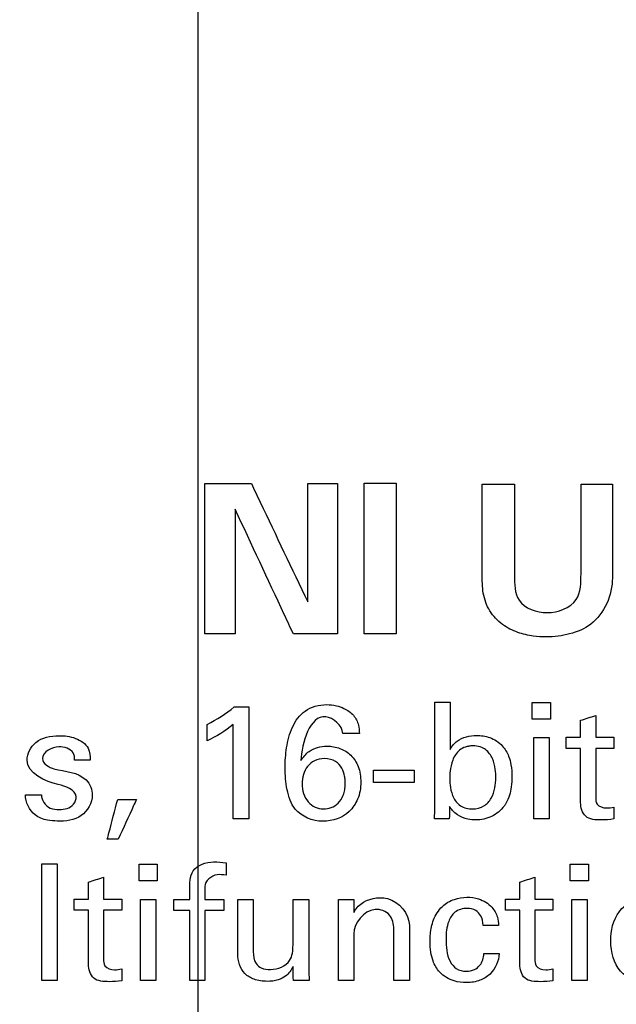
# Model space of a CAD drawing. Header units: inches. Extents: x 0 to 34, y 0 to 22.
# Tile 90 of 119: x 18.404 to 18.763, y 18.056 to 18.648. Entities that reach past the tile are written whole.
import ezdxf

# ---------------------------------------------------------------- set-up
doc = ezdxf.new("R2010")
doc.units = ezdxf.units.IN
doc.header["$LTSCALE"] = 1.87
doc.header["$MEASUREMENT"] = 0
doc.layers.get('0').update_dxf_attribs({"linetype": 'CONTINUOUS'})
doc.layers.add('DATUMCURVES', color=7, linetype='CONTINUOUS')
doc.layers.add('DIMENSIONS', color=7, linetype='CONTINUOUS')
doc.styles.get("Standard").update_dxf_attribs({"font": 'txt', "width": 0.8})
doc.dimstyles.new('DIMSTYLE_1', dxfattribs={"dimtxt": 0.125, "dimasz": 0.18, "dimexe": 0.18, "dimexo": 0.0625, "dimgap": 0.09, "dimtad": 0, "dimtih": 1, "dimtoh": 1, "dimdec": 3, "dimzin": 4, "dimdsep": 46, "dimtxsty": 'STANDARD', "dimblk": '_FILLED', "dimblk1": '_FILLED', "dimblk2": '_FILLED', "dimcen": 0.09, "dimadec": 0, "dimazin": 0, "dimtp": 0.001, "dimtm": 0.001, "dimtfac": 1, "dimtdec": 3, "dimtofl": 0, "dimtmove": 0, "dimatfit": 3, "dimldrblk": '_FILLED', "dimfxl": 1, "dimtolj": 1, "dimtzin": 4, "dimarcsym": 0})

# ---------------------------------------------------------------- blocks, each defined once
blk = doc.blocks.new('_FILLED')
at = {"color": 0, "linetype": 'BYBLOCK'}
blk.add_solid([(0, 0), (-1, 0.1736), (-1, -0.1736)], dxfattribs=at)
blk = doc.blocks.new('*D6')
at = {"layer": 'DIMENSIONS', "color": 2, "linetype": 'CONTINUOUS'}
for p, q in [((17.6245, 17.36086), (17.6245, 20.09353)), ((18.51119, 17.36086), (18.51119, 20.09353)), ((17.6245, 19.96853), (17.2645, 19.96853)), ((18.51119, 19.96853), (18.84558, 19.96853))]:
    blk.add_line(p, q, dxfattribs=at)
at = {"layer": 'DIMENSIONS', "color": 2, "linetype": 'CONTINUOUS', "xscale": 0.18, "yscale": 0.18, "zscale": 0.18}
blk.add_blockref('_FILLED', (17.6245, 19.96853), dxfattribs=at)
at = {"layer": 'DIMENSIONS', "color": 2, "linetype": 'CONTINUOUS', "xscale": 0.18, "yscale": 0.18, "zscale": 0.18, "rotation": 180}
blk.add_blockref('_FILLED', (18.51119, 19.96853), dxfattribs=at)
at = {"layer": 'DIMENSIONS', "color": 2, "linetype": 'CONTINUOUS', "width": 0.8}
for s, p in [('[', (19.43308, 19.90603)), (']', (20.03308, 19.90603)), ('.887', (18.90808, 19.90603)), ('22.52', (19.53308, 19.90603))]:
    blk.add_text(s, height=0.125, dxfattribs=at).set_placement(p)
blk = doc.blocks.new('*D15')
at = {"layer": 'DIMENSIONS', "color": 2, "linetype": 'CONTINUOUS'}
for p, q in [((18.51119, 17.36086), (18.51119, 19.78732)), ((19.57526, 19.11738), (19.57526, 19.78732)), ((18.51119, 19.66232), (18.15119, 19.66232)), ((19.57526, 19.66232), (20.02911, 19.66232))]:
    blk.add_line(p, q, dxfattribs=at)
at = {"layer": 'DIMENSIONS', "color": 2, "linetype": 'CONTINUOUS', "xscale": 0.18, "yscale": 0.18, "zscale": 0.18}
blk.add_blockref('_FILLED', (18.51119, 19.66232), dxfattribs=at)
at = {"layer": 'DIMENSIONS', "color": 2, "linetype": 'CONTINUOUS', "xscale": 0.18, "yscale": 0.18, "zscale": 0.18, "rotation": 180}
blk.add_blockref('_FILLED', (19.57526, 19.66232), dxfattribs=at)
at = {"layer": 'DIMENSIONS', "color": 2, "linetype": 'CONTINUOUS', "width": 0.8}
for s, p in [('[', (20.71661, 19.59982)), (']', (21.31661, 19.59982)), ('1.064', (20.09161, 19.59982)), ('27.03', (20.81661, 19.59982))]:
    blk.add_text(s, height=0.125, dxfattribs=at).set_placement(p)

msp = doc.modelspace()

# ---------------------------------------------------------------- linework, layer by layer
at = {"color": 7, "linetype": 'CONTINUOUS'}
msp.add_arc((16.08619, -7.91965), 26.75, 82.800267, 97.199733, dxfattribs=at)
at = {"layer": 'DATUMCURVES', "color": 40, "linetype": 'CONTINUOUS'}
for points, knots in [([(18.51525, 18.3688, 0.8645), (18.5167, 18.3688, 0.8645), (18.52604, 18.3688, 0.8645), (18.53537, 18.3688, 0.8645), (18.54324, 18.3688, 0.8645)], [0, 0, 0, 0, 0.15625, 1, 1, 1, 1]), ([(18.51525, 18.27843, 0.8645), (18.51525, 18.28313, 0.8645), (18.51525, 18.31326, 0.8645), (18.51525, 18.34338, 0.8645), (18.51525, 18.3688, 0.8645)], [0, 0, 0, 0, 0.15625, 1, 1, 1, 1]), ([(18.54324, 18.3688, 0.8645), (18.54501, 18.36509, 0.8645), (18.5563, 18.34139, 0.8645), (18.56759, 18.31768, 0.8645), (18.57712, 18.29768, 0.8645)], [0, 0, 0, 0, 0.15625, 1, 1, 1, 1]), ([(18.57712, 18.29768, 0.8645), (18.57712, 18.30138, 0.8645), (18.57712, 18.32509, 0.8645), (18.57712, 18.3488, 0.8645), (18.57712, 18.3688, 0.8645)], [0, 0, 0, 0, 0.15625, 1, 1, 1, 1]), ([(18.57712, 18.3688, 0.8645), (18.57806, 18.3688, 0.8645), (18.58406, 18.3688, 0.8645), (18.59006, 18.3688, 0.8645), (18.59512, 18.3688, 0.8645)], [0, 0, 0, 0, 0.15625, 1, 1, 1, 1]), ([(18.59512, 18.3688, 0.8645), (18.59512, 18.36409, 0.8645), (18.59512, 18.33397, 0.8645), (18.59512, 18.30384, 0.8645), (18.59512, 18.27843, 0.8645)], [0, 0, 0, 0, 0.15625, 1, 1, 1, 1]), ([(18.611, 18.36905, 0.8645), (18.61201, 18.36905, 0.8645), (18.61847, 18.36905, 0.8645), (18.62492, 18.36905, 0.8645), (18.63037, 18.36905, 0.8645)], [0, 0, 0, 0, 0.15625, 1, 1, 1, 1]), ([(18.611, 18.27843, 0.8645), (18.611, 18.28315, 0.8645), (18.611, 18.31335, 0.8645), (18.611, 18.34356, 0.8645), (18.611, 18.36905, 0.8645)], [0, 0, 0, 0, 0.15625, 1, 1, 1, 1]), ([(18.63037, 18.36905, 0.8645), (18.63037, 18.36433, 0.8645), (18.63037, 18.33412, 0.8645), (18.63037, 18.30391, 0.8645), (18.63037, 18.27843, 0.8645)], [0, 0, 0, 0, 0.15625, 1, 1, 1, 1]), ([(18.68199, 18.31455, 0.8645), (18.68199, 18.31736, 0.8645), (18.68199, 18.33536, 0.8645), (18.68199, 18.35336, 0.8645), (18.68199, 18.36855, 0.8645)], [0, 0, 0, 0, 0.15625, 1, 1, 1, 1]), ([(18.68199, 18.36855, 0.8645), (18.683, 18.36855, 0.8645), (18.68946, 18.36855, 0.8645), (18.69593, 18.36855, 0.8645), (18.70138, 18.36855, 0.8645)], [0, 0, 0, 0, 0.15625, 1, 1, 1, 1]), ([(18.70138, 18.36855, 0.8645), (18.70138, 18.36568, 0.8645), (18.70138, 18.34735, 0.8645), (18.70138, 18.32902, 0.8645), (18.70138, 18.31355, 0.8645)], [0, 0, 0, 0, 0.15625, 1, 1, 1, 1]), ([(18.74137, 18.31455, 0.8645), (18.74137, 18.31736, 0.8645), (18.74137, 18.33536, 0.8645), (18.74137, 18.35336, 0.8645), (18.74137, 18.36855, 0.8645)], [0, 0, 0, 0, 0.15625, 1, 1, 1, 1]), ([(18.74137, 18.36855, 0.8645), (18.74236, 18.36855, 0.8645), (18.74865, 18.36855, 0.8645), (18.75493, 18.36855, 0.8645), (18.76024, 18.36855, 0.8645)], [0, 0, 0, 0, 0.15625, 1, 1, 1, 1]), ([(18.76024, 18.36855, 0.8645), (18.76024, 18.36561, 0.8645), (18.76024, 18.34682, 0.8645), (18.76024, 18.32803, 0.8645), (18.76024, 18.31218, 0.8645)], [0, 0, 0, 0, 0.15625, 1, 1, 1, 1]), ([(18.5685, 18.27843, 0.8645), (18.56667, 18.28233, 0.8645), (18.55501, 18.30733, 0.8645), (18.54334, 18.33233, 0.8645), (18.5335, 18.35342, 0.8645)], [0, 0, 0, 0, 0.15625, 1, 1, 1, 1]), ([(18.5335, 18.35342, 0.8645), (18.5335, 18.34952, 0.8645), (18.5335, 18.32452, 0.8645), (18.5335, 18.29952, 0.8645), (18.5335, 18.27843, 0.8645)], [0, 0, 0, 0, 0.15625, 1, 1, 1, 1]), ([(18.76024, 18.31218, 0.8645), (18.76024, 18.30194, 0.8645), (18.75325, 18.28546, 0.8645), (18.73465, 18.27782, 0.8645), (18.72265, 18.27636, 0.8645), (18.71215, 18.27705, 0.8645), (18.70306, 18.27908, 0.8645), (18.69366, 18.28376, 0.8645), (18.68593, 18.29191, 0.8645), (18.68197, 18.30293, 0.8645), (18.68199, 18.31065, 0.8645), (18.68199, 18.31455, 0.8645)], [0, 0, 0, 0, 0.254306, 0.370789, 0.486737, 0.55245, 0.631347, 0.716886, 0.809616, 0.903037, 1, 1, 1, 1]), ([(18.70138, 18.31355, 0.8645), (18.70138, 18.30852, 0.8645), (18.70139, 18.29576, 0.8645), (18.71485, 18.2913, 0.8645), (18.721, 18.2913, 0.8645)], [0, 0, 0, 0, 0.44969, 1, 1, 1, 1]), ([(18.721, 18.2913, 0.8645), (18.7274, 18.2913, 0.8645), (18.74126, 18.29616, 0.8645), (18.74137, 18.30934, 0.8645), (18.74137, 18.31455, 0.8645)], [0, 0, 0, 0, 0.55096, 1, 1, 1, 1]), ([(18.5335, 18.27843, 0.8645), (18.53255, 18.27843, 0.8645), (18.52647, 18.27843, 0.8645), (18.52038, 18.27843, 0.8645), (18.51525, 18.27843, 0.8645)], [0, 0, 0, 0, 0.15625, 1, 1, 1, 1]), ([(18.59512, 18.27843, 0.8645), (18.59373, 18.27843, 0.8645), (18.58486, 18.27843, 0.8645), (18.57598, 18.27843, 0.8645), (18.5685, 18.27843, 0.8645)], [0, 0, 0, 0, 0.15625, 1, 1, 1, 1]), ([(18.63037, 18.27843, 0.8645), (18.62936, 18.27843, 0.8645), (18.62291, 18.27843, 0.8645), (18.61645, 18.27843, 0.8645), (18.611, 18.27843, 0.8645)], [0, 0, 0, 0, 0.15625, 1, 1, 1, 1]), ([(18.65355, 18.17606, 0.8645), (18.65355, 18.17926, 0.8645), (18.65355, 18.19975, 0.8645), (18.65355, 18.22023, 0.8645), (18.65355, 18.23751, 0.8645)], [0, 0, 0, 0, 0.15625, 1, 1, 1, 1]), ([(18.66269, 18.23751, 0.8645), (18.66269, 18.23603, 0.8645), (18.66269, 18.22653, 0.8645), (18.66269, 18.21703, 0.8645), (18.66269, 18.20902, 0.8645)], [0, 0, 0, 0, 0.15625, 1, 1, 1, 1]), ([(18.54165, 18.23459, 0.8645), (18.54165, 18.23109, 0.8645), (18.54165, 18.20866, 0.8645), (18.54165, 18.18624, 0.8645), (18.54165, 18.16731, 0.8645)], [0, 0, 0, 0, 0.15625, 1, 1, 1, 1]), ([(18.57118, 18.22778, 0.8645), (18.57243, 18.22942, 0.8645), (18.57707, 18.23412, 0.8645), (18.58596, 18.23645, 0.8645), (18.59403, 18.23559, 0.8645), (18.59967, 18.23363, 0.8645), (18.60491, 18.23001, 0.8645), (18.60784, 18.22421, 0.8645), (18.60809, 18.2203, 0.8645), (18.60815, 18.21864, 0.8645)], [0, 0, 0, 0, 0.124805, 0.399003, 0.520537, 0.619625, 0.762236, 0.898689, 1, 1, 1, 1]), ([(18.60493, 18.17516, 0.8645), (18.60408, 18.17392, 0.8645), (18.59939, 18.16847, 0.8645), (18.58592, 18.16352, 0.8645), (18.56897, 18.17032, 0.8645), (18.56414, 18.18501, 0.8645), (18.56324, 18.19758, 0.8645), (18.56409, 18.21037, 0.8645), (18.56664, 18.2205, 0.8645), (18.56993, 18.22614, 0.8645), (18.57118, 18.22778, 0.8645)], [0, 0, 0, 0, 0.046426, 0.220463, 0.40876, 0.540064, 0.676775, 0.802951, 0.936542, 1, 1, 1, 1]), ([(18.59813, 18.21864, 0.8645), (18.59807, 18.22341, 0.8645), (18.58064, 18.23804, 0.8645), (18.57355, 18.21246, 0.8645), (18.57305, 18.20241, 0.8645)], [0, 0, 0, 0, 0.321468, 1, 1, 1, 1]), ([(18.53232, 18.16731, 0.8645), (18.53232, 18.17027, 0.8645), (18.53232, 18.18916, 0.8645), (18.53232, 18.20805, 0.8645), (18.53232, 18.224, 0.8645)], [0, 0, 0, 0, 0.15625, 1, 1, 1, 1]), ([(18.40846, 18.20251, 0.8645), (18.40846, 18.2065, 0.8645), (18.41322, 18.21563, 0.8645), (18.42627, 18.21787, 0.8645), (18.43742, 18.21656, 0.8645), (18.44594, 18.21106, 0.8645), (18.44637, 18.20501, 0.8645), (18.44637, 18.20261, 0.8645)], [0, 0, 0, 0, 0.224654, 0.493605, 0.683486, 0.864852, 1, 1, 1, 1]), ([(18.66269, 18.20902, 0.8645), (18.66377, 18.21094, 0.8645), (18.66788, 18.21599, 0.8645), (18.67732, 18.21793, 0.8645), (18.68702, 18.21667, 0.8645), (18.69418, 18.21203, 0.8645), (18.6979, 18.20563, 0.8645), (18.69956, 18.19926, 0.8645), (18.69996, 18.19301, 0.8645), (18.69963, 18.18689, 0.8645), (18.69855, 18.18136, 0.8645), (18.69713, 18.17811, 0.8645), (18.69618, 18.17653, 0.8645)], [0, 0, 0, 0, 0.091357, 0.259104, 0.369416, 0.495153, 0.596068, 0.670003, 0.766995, 0.854457, 0.924045, 1, 1, 1, 1]), ([(18.71305, 18.16731, 0.8645), (18.71305, 18.16986, 0.8645), (18.71305, 18.18613, 0.8645), (18.71305, 18.2024, 0.8645), (18.71305, 18.21612, 0.8645)], [0, 0, 0, 0, 0.15625, 1, 1, 1, 1]), ([(18.7222, 18.21612, 0.8645), (18.7222, 18.21358, 0.8645), (18.7222, 18.19731, 0.8645), (18.7222, 18.18104, 0.8645), (18.7222, 18.16731, 0.8645)], [0, 0, 0, 0, 0.15625, 1, 1, 1, 1]), ([(18.43704, 18.20261, 0.8645), (18.4371, 18.20409, 0.8645), (18.43648, 18.2091, 0.8645), (18.4307, 18.21058, 0.8645), (18.42761, 18.21058, 0.8645)], [0, 0, 0, 0, 0.324248, 1, 1, 1, 1]), ([(18.57305, 18.20241, 0.8645), (18.57444, 18.20443, 0.8645), (18.57841, 18.20943, 0.8645), (18.5877, 18.2116, 0.8645), (18.59658, 18.21013, 0.8645), (18.60351, 18.20588, 0.8645), (18.60817, 18.19852, 0.8645), (18.60954, 18.18908, 0.8645), (18.60821, 18.18082, 0.8645), (18.60579, 18.1764, 0.8645), (18.60493, 18.17516, 0.8645)], [0, 0, 0, 0, 0.110449, 0.277802, 0.396797, 0.511519, 0.632545, 0.77581, 0.932804, 1, 1, 1, 1]), ([(18.6765, 18.21116, 0.8645), (18.67537, 18.2112, 0.8645), (18.6741, 18.21102, 0.8645), (18.67105, 18.21035, 0.8645), (18.66714, 18.20809, 0.8645), (18.6638, 18.20275, 0.8645), (18.66251, 18.1955, 0.8645), (18.66251, 18.19163, 0.8645), (18.66249, 18.18802, 0.8645), (18.66383, 18.18112, 0.8645), (18.66732, 18.17533, 0.8645), (18.67269, 18.17339, 0.8645), (18.67542, 18.17326, 0.8645)], [0, 0, 0, 0, 0.03108, 0.062159, 0.124318, 0.248637, 0.372955, 0.497273, 0.625419, 0.753565, 0.881711, 1, 1, 1, 1]), ([(18.67542, 18.17326, 0.8645), (18.67565, 18.17325, 0.8645), (18.67834, 18.1732, 0.8645), (18.68367, 18.17463, 0.8645), (18.68769, 18.17944, 0.8645), (18.68986, 18.18602, 0.8645), (18.69031, 18.19099, 0.8645), (18.69007, 18.1969, 0.8645), (18.68856, 18.20368, 0.8645), (18.68513, 18.20845, 0.8645), (18.6811, 18.21075, 0.8645), (18.67768, 18.21112, 0.8645), (18.6765, 18.21116, 0.8645)], [0, 0, 0, 0, 0.014198, 0.167299, 0.320401, 0.473503, 0.626605, 0.719953, 0.813302, 0.906651, 0.953326, 1, 1, 1, 1]), ([(18.74114, 18.17704, 0.8645), (18.74114, 18.17874, 0.8645), (18.74114, 18.18959, 0.8645), (18.74114, 18.20045, 0.8645), (18.74114, 18.2096, 0.8645)], [0, 0, 0, 0, 0.15625, 1, 1, 1, 1]), ([(18.75019, 18.2096, 0.8645), (18.75019, 18.20808, 0.8645), (18.75019, 18.19833, 0.8645), (18.75019, 18.18857, 0.8645), (18.75019, 18.18034, 0.8645)], [0, 0, 0, 0, 0.15625, 1, 1, 1, 1]), ([(18.59969, 18.18851, 0.8645), (18.5997, 18.18916, 0.8645), (18.59967, 18.18928, 0.8645), (18.5996, 18.19095, 0.8645), (18.59924, 18.19356, 0.8645), (18.59794, 18.19796, 0.8645), (18.59443, 18.20219, 0.8645), (18.58774, 18.20403, 0.8645), (18.58085, 18.20256, 0.8645), (18.57543, 18.19793, 0.8645), (18.57376, 18.19209, 0.8645), (18.57373, 18.18841, 0.8645)], [0, 0, 0, 0, 0.034585, 0.069171, 0.138341, 0.276683, 0.415024, 0.553365, 0.665024, 0.776683, 1, 1, 1, 1]), ([(18.4246, 18.19736, 0.8645), (18.43124, 18.19578, 0.8645), (18.44114, 18.19533, 0.8645), (18.44712, 18.18658, 0.8645), (18.44845, 18.17854, 0.8645), (18.44194, 18.16685, 0.8645), (18.42982, 18.16561, 0.8645), (18.42267, 18.16615, 0.8645), (18.42081, 18.16649, 0.8645)], [0, 0, 0, 0, 0.31581, 0.395599, 0.469849, 0.685796, 0.915008, 1, 1, 1, 1]), ([(18.6167, 18.19658, 0.8645), (18.61797, 18.19658, 0.8645), (18.62611, 18.19658, 0.8645), (18.63425, 18.19658, 0.8645), (18.64111, 18.19658, 0.8645)], [0, 0, 0, 0, 0.15625, 1, 1, 1, 1]), ([(18.64111, 18.18919, 0.8645), (18.63984, 18.18919, 0.8645), (18.6317, 18.18919, 0.8645), (18.62357, 18.18919, 0.8645), (18.6167, 18.18919, 0.8645)], [0, 0, 0, 0, 0.15625, 1, 1, 1, 1]), ([(18.4278, 18.17295, 0.8645), (18.43084, 18.17295, 0.8645), (18.43621, 18.17401, 0.8645), (18.43979, 18.18386, 0.8645), (18.43143, 18.18697, 0.8645), (18.42722, 18.18792, 0.8645)], [0, 0, 0, 0, 0.338729, 0.518369, 1, 1, 1, 1]), ([(18.57373, 18.18841, 0.8645), (18.5737, 18.18422, 0.8645), (18.57576, 18.17834, 0.8645), (18.58134, 18.17401, 0.8645), (18.58622, 18.17292, 0.8645), (18.59127, 18.1738, 0.8645), (18.5956, 18.17645, 0.8645), (18.59827, 18.1803, 0.8645), (18.59932, 18.18412, 0.8645), (18.59964, 18.18641, 0.8645), (18.59968, 18.18802, 0.8645), (18.59969, 18.18851, 0.8645)], [0, 0, 0, 0, 0.277115, 0.415673, 0.55423, 0.665673, 0.777115, 0.888558, 0.944279, 0.972139, 1, 1, 1, 1]), ([(18.42081, 18.16649, 0.8645), (18.41803, 18.167, 0.8645), (18.4112, 18.16948, 0.8645), (18.40745, 18.17732, 0.8645), (18.40748, 18.1818, 0.8645)], [0, 0, 0, 0, 0.380565, 1, 1, 1, 1]), ([(18.41712, 18.1818, 0.8645), (18.41702, 18.17861, 0.8645), (18.42079, 18.17319, 0.8645), (18.42597, 18.17295, 0.8645), (18.4278, 18.17295, 0.8645)], [0, 0, 0, 0, 0.635689, 1, 1, 1, 1]), ([(18.45668, 18.15507, 0.8645), (18.457, 18.15631, 0.8645), (18.45908, 18.16428, 0.8645), (18.46115, 18.17225, 0.8645), (18.4629, 18.17898, 0.8645)], [0, 0, 0, 0, 0.15625, 1, 1, 1, 1]), ([(18.47418, 18.17898, 0.8645), (18.47361, 18.17773, 0.8645), (18.46998, 18.16976, 0.8645), (18.46635, 18.16179, 0.8645), (18.46328, 18.15507, 0.8645)], [0, 0, 0, 0, 0.15625, 1, 1, 1, 1]), ([(18.76108, 18.16722, 0.8645), (18.75859, 18.16678, 0.8645), (18.75309, 18.16648, 0.8645), (18.74312, 18.16697, 0.8645), (18.74114, 18.17413, 0.8645), (18.74114, 18.17704, 0.8645)], [0, 0, 0, 0, 0.293401, 0.662864, 1, 1, 1, 1]), ([(18.75019, 18.18034, 0.8645), (18.75019, 18.17893, 0.8645), (18.75038, 18.17496, 0.8645), (18.75629, 18.17349, 0.8645), (18.75966, 18.17396, 0.8645), (18.76108, 18.17431, 0.8645)], [0, 0, 0, 0, 0.286535, 0.702475, 1, 1, 1, 1]), ([(18.69618, 18.17653, 0.8645), (18.69587, 18.17601, 0.8645), (18.69371, 18.17276, 0.8645), (18.6893, 18.16905, 0.8645), (18.68302, 18.16698, 0.8645), (18.67812, 18.16648, 0.8645), (18.67263, 18.16699, 0.8645), (18.66777, 18.16904, 0.8645), (18.66426, 18.17199, 0.8645), (18.66293, 18.1739, 0.8645), (18.66239, 18.17471, 0.8645)], [0, 0, 0, 0, 0.04589, 0.290961, 0.414261, 0.539361, 0.659105, 0.826207, 0.927106, 1, 1, 1, 1]), ([(18.50627, 18.12444, 0.8645), (18.50627, 18.12839, 0.8645), (18.50607, 18.13816, 0.8645), (18.51887, 18.14224, 0.8645), (18.52556, 18.14114, 0.8645), (18.52804, 18.14077, 0.8645)], [0, 0, 0, 0, 0.361826, 0.770653, 1, 1, 1, 1]), ([(18.4174, 18.07009, 0.8645), (18.4174, 18.07374, 0.8645), (18.4174, 18.09711, 0.8645), (18.4174, 18.12047, 0.8645), (18.4174, 18.14019, 0.8645)], [0, 0, 0, 0, 0.15625, 1, 1, 1, 1]), ([(18.42654, 18.14019, 0.8645), (18.42654, 18.13654, 0.8645), (18.42654, 18.11317, 0.8645), (18.42654, 18.08981, 0.8645), (18.42654, 18.07009, 0.8645)], [0, 0, 0, 0, 0.15625, 1, 1, 1, 1]), ([(18.52804, 18.13348, 0.8645), (18.52626, 18.13359, 0.8645), (18.5212, 18.13472, 0.8645), (18.5153, 18.12999, 0.8645), (18.5153, 18.12658, 0.8645)], [0, 0, 0, 0, 0.342883, 1, 1, 1, 1]), ([(18.47671, 18.07009, 0.8645), (18.47671, 18.07263, 0.8645), (18.47671, 18.0889, 0.8645), (18.47671, 18.10517, 0.8645), (18.47671, 18.1189, 0.8645)], [0, 0, 0, 0, 0.15625, 1, 1, 1, 1]), ([(18.48585, 18.1189, 0.8645), (18.48585, 18.11636, 0.8645), (18.48585, 18.10009, 0.8645), (18.48585, 18.08382, 0.8645), (18.48585, 18.07009, 0.8645)], [0, 0, 0, 0, 0.15625, 1, 1, 1, 1]), ([(18.53505, 18.08613, 0.8645), (18.53505, 18.08784, 0.8645), (18.53505, 18.09876, 0.8645), (18.53505, 18.10968, 0.8645), (18.53505, 18.1189, 0.8645)], [0, 0, 0, 0, 0.15625, 1, 1, 1, 1]), ([(18.54438, 18.1189, 0.8645), (18.54438, 18.11726, 0.8645), (18.54438, 18.1068, 0.8645), (18.54438, 18.09633, 0.8645), (18.54438, 18.08749, 0.8645)], [0, 0, 0, 0, 0.15625, 1, 1, 1, 1]), ([(18.56829, 18.09129, 0.8645), (18.56829, 18.09272, 0.8645), (18.56829, 18.10193, 0.8645), (18.56829, 18.11113, 0.8645), (18.56829, 18.1189, 0.8645)], [0, 0, 0, 0, 0.15625, 1, 1, 1, 1]), ([(18.57772, 18.1189, 0.8645), (18.57772, 18.11683, 0.8645), (18.57772, 18.10361, 0.8645), (18.57772, 18.09039, 0.8645), (18.57772, 18.07923, 0.8645)], [0, 0, 0, 0, 0.15625, 1, 1, 1, 1]), ([(18.60485, 18.11102, 0.8645), (18.60525, 18.11179, 0.8645), (18.60825, 18.11716, 0.8645), (18.61524, 18.11987, 0.8645), (18.6205, 18.11987, 0.8645)], [0, 0, 0, 0, 0.142335, 1, 1, 1, 1]), ([(18.6205, 18.11987, 0.8645), (18.62204, 18.11987, 0.8645), (18.63051, 18.1193, 0.8645), (18.6382, 18.11017, 0.8645), (18.6382, 18.10325, 0.8645)], [0, 0, 0, 0, 0.182595, 1, 1, 1, 1]), ([(18.65083, 18.09813, 0.8645), (18.6511, 18.10099, 0.8645), (18.65234, 18.10703, 0.8645), (18.65724, 18.11483, 0.8645), (18.66487, 18.11932, 0.8645), (18.67261, 18.12051, 0.8645), (18.68069, 18.11948, 0.8645), (18.68772, 18.11526, 0.8645), (18.6913, 18.10884, 0.8645), (18.69174, 18.10489, 0.8645), (18.69185, 18.10325, 0.8645)], [0, 0, 0, 0, 0.136963, 0.292027, 0.425449, 0.547879, 0.661168, 0.811449, 0.92086, 1, 1, 1, 1]), ([(18.73589, 18.07009, 0.8645), (18.73589, 18.07263, 0.8645), (18.73589, 18.0889, 0.8645), (18.73589, 18.10517, 0.8645), (18.73589, 18.1189, 0.8645)], [0, 0, 0, 0, 0.15625, 1, 1, 1, 1]), ([(18.74504, 18.1189, 0.8645), (18.74504, 18.11636, 0.8645), (18.74504, 18.10009, 0.8645), (18.74504, 18.08382, 0.8645), (18.74504, 18.07009, 0.8645)], [0, 0, 0, 0, 0.15625, 1, 1, 1, 1]), ([(18.78212, 18.06846, 0.8645), (18.77877, 18.06858, 0.8645), (18.77179, 18.07002, 0.8645), (18.76226, 18.07721, 0.8645), (18.75757, 18.09214, 0.8645), (18.7613, 18.1098, 0.8645), (18.77145, 18.11836, 0.8645), (18.77904, 18.12023, 0.8645), (18.78403, 18.12016, 0.8645)], [0, 0, 0, 0, 0.123708, 0.261161, 0.536068, 0.768034, 0.884017, 1, 1, 1, 1]), ([(18.44541, 18.07982, 0.8645), (18.44541, 18.08151, 0.8645), (18.44541, 18.09237, 0.8645), (18.44541, 18.10322, 0.8645), (18.44541, 18.11238, 0.8645)], [0, 0, 0, 0, 0.15625, 1, 1, 1, 1]), ([(18.45444, 18.11238, 0.8645), (18.45444, 18.11086, 0.8645), (18.45444, 18.1011, 0.8645), (18.45444, 18.09135, 0.8645), (18.45444, 18.08312, 0.8645)], [0, 0, 0, 0, 0.15625, 1, 1, 1, 1]), ([(18.50627, 18.07009, 0.8645), (18.50627, 18.07229, 0.8645), (18.50627, 18.08636, 0.8645), (18.50627, 18.10042, 0.8645), (18.50627, 18.11229, 0.8645)], [0, 0, 0, 0, 0.15625, 1, 1, 1, 1]), ([(18.5153, 18.11229, 0.8645), (18.5153, 18.11009, 0.8645), (18.5153, 18.09602, 0.8645), (18.5153, 18.08196, 0.8645), (18.5153, 18.07009, 0.8645)], [0, 0, 0, 0, 0.15625, 1, 1, 1, 1]), ([(18.5957, 18.07009, 0.8645), (18.5957, 18.07234, 0.8645), (18.5957, 18.08673, 0.8645), (18.5957, 18.10112, 0.8645), (18.5957, 18.11326, 0.8645)], [0, 0, 0, 0, 0.15625, 1, 1, 1, 1]), ([(18.62887, 18.1011, 0.8645), (18.62887, 18.10403, 0.8645), (18.62741, 18.11063, 0.8645), (18.61371, 18.11571, 0.8645), (18.60485, 18.10464, 0.8645), (18.60485, 18.09819, 0.8645)], [0, 0, 0, 0, 0.234482, 0.482198, 1, 1, 1, 1]), ([(18.68262, 18.10325, 0.8645), (18.68244, 18.10529, 0.8645), (18.68178, 18.10882, 0.8645), (18.67802, 18.11283, 0.8645), (18.67213, 18.11397, 0.8645), (18.66529, 18.11204, 0.8645), (18.66069, 18.10452, 0.8645), (18.66027, 18.09864, 0.8645), (18.66027, 18.09508, 0.8645)], [0, 0, 0, 0, 0.151347, 0.253333, 0.385529, 0.574315, 0.737055, 1, 1, 1, 1]), ([(18.70459, 18.07982, 0.8645), (18.70459, 18.08151, 0.8645), (18.70459, 18.09237, 0.8645), (18.70459, 18.10322, 0.8645), (18.70459, 18.11238, 0.8645)], [0, 0, 0, 0, 0.15625, 1, 1, 1, 1]), ([(18.71364, 18.11238, 0.8645), (18.71364, 18.11086, 0.8645), (18.71364, 18.1011, 0.8645), (18.71364, 18.09135, 0.8645), (18.71364, 18.08312, 0.8645)], [0, 0, 0, 0, 0.15625, 1, 1, 1, 1]), ([(18.62887, 18.07009, 0.8645), (18.62887, 18.07171, 0.8645), (18.62887, 18.08204, 0.8645), (18.62887, 18.09238, 0.8645), (18.62887, 18.1011, 0.8645)], [0, 0, 0, 0, 0.15625, 1, 1, 1, 1]), ([(18.6382, 18.10325, 0.8645), (18.6382, 18.10152, 0.8645), (18.6382, 18.09047, 0.8645), (18.6382, 18.07942, 0.8645), (18.6382, 18.07009, 0.8645)], [0, 0, 0, 0, 0.15625, 1, 1, 1, 1]), ([(18.60485, 18.09819, 0.8645), (18.60485, 18.09673, 0.8645), (18.60485, 18.08736, 0.8645), (18.60485, 18.07799, 0.8645), (18.60485, 18.07009, 0.8645)], [0, 0, 0, 0, 0.15625, 1, 1, 1, 1]), ([(18.69225, 18.08633, 0.8645), (18.69197, 18.08183, 0.8645), (18.68891, 18.0747, 0.8645), (18.68169, 18.07038, 0.8645), (18.6767, 18.06905, 0.8645), (18.67148, 18.06864, 0.8645), (18.66417, 18.06959, 0.8645), (18.65636, 18.07402, 0.8645), (18.65248, 18.08107, 0.8645), (18.65088, 18.08755, 0.8645), (18.65054, 18.09299, 0.8645), (18.65069, 18.09669, 0.8645), (18.65083, 18.09813, 0.8645)], [0, 0, 0, 0, 0.19111, 0.292339, 0.348036, 0.408836, 0.513499, 0.657449, 0.769279, 0.844377, 0.939404, 1, 1, 1, 1]), ([(18.66027, 18.09508, 0.8645), (18.66027, 18.09053, 0.8645), (18.66064, 18.08372, 0.8645), (18.66618, 18.07665, 0.8645), (18.67203, 18.07536, 0.8645), (18.6772, 18.07624, 0.8645), (18.68173, 18.07976, 0.8645), (18.68291, 18.08383, 0.8645), (18.68301, 18.08633, 0.8645)], [0, 0, 0, 0, 0.32367, 0.458647, 0.606073, 0.724806, 0.822142, 1, 1, 1, 1]), ([(18.54438, 18.08749, 0.8645), (18.54438, 18.08503, 0.8645), (18.54481, 18.08082, 0.8645), (18.54956, 18.07708, 0.8645), (18.55707, 18.07605, 0.8645), (18.56746, 18.08002, 0.8645), (18.56829, 18.08816, 0.8645), (18.56829, 18.09129, 0.8645)], [0, 0, 0, 0, 0.188392, 0.292353, 0.436902, 0.760942, 1, 1, 1, 1]), ([(18.45444, 18.08312, 0.8645), (18.45444, 18.08171, 0.8645), (18.45463, 18.07773, 0.8645), (18.46055, 18.07627, 0.8645), (18.46391, 18.07674, 0.8645), (18.46533, 18.07709, 0.8645)], [0, 0, 0, 0, 0.286621, 0.703339, 1, 1, 1, 1]), ([(18.56829, 18.07845, 0.8645), (18.56719, 18.0763, 0.8645), (18.56471, 18.07281, 0.8645), (18.55888, 18.07002, 0.8645), (18.55231, 18.06933, 0.8645), (18.54521, 18.07019, 0.8645), (18.53711, 18.0749, 0.8645), (18.53505, 18.08192, 0.8645), (18.53505, 18.08613, 0.8645)], [0, 0, 0, 0, 0.157909, 0.266192, 0.411341, 0.584125, 0.725282, 1, 1, 1, 1]), ([(18.71364, 18.08312, 0.8645), (18.71364, 18.08171, 0.8645), (18.71383, 18.07773, 0.8645), (18.71974, 18.07626, 0.8645), (18.7231, 18.07675, 0.8645), (18.72453, 18.07709, 0.8645)], [0, 0, 0, 0, 0.286555, 0.702451, 1, 1, 1, 1]), ([(18.46533, 18.07, 0.8645), (18.46284, 18.06956, 0.8645), (18.45734, 18.06926, 0.8645), (18.44738, 18.06975, 0.8645), (18.44541, 18.0769, 0.8645), (18.44541, 18.07982, 0.8645)], [0, 0, 0, 0, 0.293556, 0.662712, 1, 1, 1, 1]), ([(18.72453, 18.07, 0.8645), (18.72203, 18.06956, 0.8645), (18.71653, 18.06926, 0.8645), (18.70657, 18.06975, 0.8645), (18.70459, 18.0769, 0.8645), (18.70459, 18.07982, 0.8645)], [0, 0, 0, 0, 0.293415, 0.66285, 1, 1, 1, 1])]:
    msp.add_open_spline(points, degree=3, knots=knots, dxfattribs=at)
for points in [[(18.65355, 18.23751, 0.8645), (18.6566, 18.23751, 0.8645), (18.65965, 18.23751, 0.8645), (18.66269, 18.23751, 0.8645)], [(18.71208, 18.23732, 0.8645), (18.71574, 18.23732, 0.8645), (18.7194, 18.23732, 0.8645), (18.72306, 18.23732, 0.8645)], [(18.71208, 18.2273, 0.8645), (18.71208, 18.23064, 0.8645), (18.71208, 18.23398, 0.8645), (18.71208, 18.23732, 0.8645)], [(18.72306, 18.23732, 0.8645), (18.72306, 18.23398, 0.8645), (18.72306, 18.23064, 0.8645), (18.72306, 18.2273, 0.8645)], [(18.51667, 18.224, 0.8645), (18.52242, 18.227, 0.8645), (18.52804, 18.2304, 0.8645), (18.533, 18.23459, 0.8645)], [(18.533, 18.23459, 0.8645), (18.53588, 18.23459, 0.8645), (18.53877, 18.23459, 0.8645), (18.54165, 18.23459, 0.8645)], [(18.72306, 18.2273, 0.8645), (18.7194, 18.2273, 0.8645), (18.71574, 18.2273, 0.8645), (18.71208, 18.2273, 0.8645)], [(18.74114, 18.22653, 0.8645), (18.74416, 18.2275, 0.8645), (18.74717, 18.22847, 0.8645), (18.75019, 18.22944, 0.8645)], [(18.74114, 18.21631, 0.8645), (18.74114, 18.21972, 0.8645), (18.74114, 18.22312, 0.8645), (18.74114, 18.22653, 0.8645)], [(18.75019, 18.22944, 0.8645), (18.75019, 18.22507, 0.8645), (18.75019, 18.22069, 0.8645), (18.75019, 18.21631, 0.8645)], [(18.53232, 18.224, 0.8645), (18.52761, 18.22006, 0.8645), (18.52223, 18.21688, 0.8645), (18.51667, 18.21427, 0.8645)], [(18.51667, 18.21427, 0.8645), (18.51667, 18.21751, 0.8645), (18.51667, 18.22075, 0.8645), (18.51667, 18.224, 0.8645)], [(18.60815, 18.21864, 0.8645), (18.60481, 18.21864, 0.8645), (18.60147, 18.21864, 0.8645), (18.59813, 18.21864, 0.8645)], [(18.71305, 18.21612, 0.8645), (18.7161, 18.21612, 0.8645), (18.71915, 18.21612, 0.8645), (18.7222, 18.21612, 0.8645)], [(18.73249, 18.21631, 0.8645), (18.73537, 18.21631, 0.8645), (18.73826, 18.21631, 0.8645), (18.74114, 18.21631, 0.8645)], [(18.73249, 18.2096, 0.8645), (18.73249, 18.21184, 0.8645), (18.73249, 18.21408, 0.8645), (18.73249, 18.21631, 0.8645)], [(18.75019, 18.21631, 0.8645), (18.75382, 18.21631, 0.8645), (18.75745, 18.21631, 0.8645), (18.76108, 18.21631, 0.8645)], [(18.76108, 18.21631, 0.8645), (18.76108, 18.21408, 0.8645), (18.76108, 18.21184, 0.8645), (18.76108, 18.2096, 0.8645)], [(18.42761, 18.21058, 0.8645), (18.42357, 18.21058, 0.8645), (18.4177, 18.20762, 0.8645), (18.4177, 18.20358, 0.8645)], [(18.74114, 18.2096, 0.8645), (18.73826, 18.2096, 0.8645), (18.73537, 18.2096, 0.8645), (18.73249, 18.2096, 0.8645)], [(18.76108, 18.2096, 0.8645), (18.75745, 18.2096, 0.8645), (18.75382, 18.2096, 0.8645), (18.75019, 18.2096, 0.8645)], [(18.42722, 18.18792, 0.8645), (18.4195, 18.18969, 0.8645), (18.40846, 18.19459, 0.8645), (18.40846, 18.20251, 0.8645)], [(18.4177, 18.20358, 0.8645), (18.4177, 18.20048, 0.8645), (18.42161, 18.19816, 0.8645), (18.4246, 18.19736, 0.8645)], [(18.44637, 18.20261, 0.8645), (18.44326, 18.20261, 0.8645), (18.44015, 18.20261, 0.8645), (18.43704, 18.20261, 0.8645)], [(18.6167, 18.18919, 0.8645), (18.6167, 18.19165, 0.8645), (18.6167, 18.19412, 0.8645), (18.6167, 18.19658, 0.8645)], [(18.64111, 18.19658, 0.8645), (18.64111, 18.19412, 0.8645), (18.64111, 18.19165, 0.8645), (18.64111, 18.18919, 0.8645)], [(18.40748, 18.1818, 0.8645), (18.4107, 18.1818, 0.8645), (18.41391, 18.1818, 0.8645), (18.41712, 18.1818, 0.8645)], [(18.4629, 18.17898, 0.8645), (18.46666, 18.17898, 0.8645), (18.47042, 18.17898, 0.8645), (18.47418, 18.17898, 0.8645)], [(18.65336, 18.16731, 0.8645), (18.65342, 18.17023, 0.8645), (18.65349, 18.17315, 0.8645), (18.65355, 18.17606, 0.8645)], [(18.66239, 18.17471, 0.8645), (18.66233, 18.17224, 0.8645), (18.66227, 18.16978, 0.8645), (18.6622, 18.16731, 0.8645)], [(18.76108, 18.17431, 0.8645), (18.76108, 18.17195, 0.8645), (18.76108, 18.16958, 0.8645), (18.76108, 18.16722, 0.8645)], [(18.54165, 18.16731, 0.8645), (18.53854, 18.16731, 0.8645), (18.53543, 18.16731, 0.8645), (18.53232, 18.16731, 0.8645)], [(18.6622, 18.16731, 0.8645), (18.65926, 18.16731, 0.8645), (18.65631, 18.16731, 0.8645), (18.65336, 18.16731, 0.8645)], [(18.7222, 18.16731, 0.8645), (18.71915, 18.16731, 0.8645), (18.7161, 18.16731, 0.8645), (18.71305, 18.16731, 0.8645)], [(18.46328, 18.15507, 0.8645), (18.46108, 18.15507, 0.8645), (18.45888, 18.15507, 0.8645), (18.45668, 18.15507, 0.8645)], [(18.4174, 18.14019, 0.8645), (18.42045, 18.14019, 0.8645), (18.42349, 18.14019, 0.8645), (18.42654, 18.14019, 0.8645)], [(18.47574, 18.14009, 0.8645), (18.4794, 18.14009, 0.8645), (18.48306, 18.14009, 0.8645), (18.48672, 18.14009, 0.8645)], [(18.47574, 18.13008, 0.8645), (18.47574, 18.13342, 0.8645), (18.47574, 18.13675, 0.8645), (18.47574, 18.14009, 0.8645)], [(18.48672, 18.14009, 0.8645), (18.48672, 18.13675, 0.8645), (18.48672, 18.13342, 0.8645), (18.48672, 18.13008, 0.8645)], [(18.52804, 18.14077, 0.8645), (18.52804, 18.13834, 0.8645), (18.52804, 18.13591, 0.8645), (18.52804, 18.13348, 0.8645)], [(18.73493, 18.14009, 0.8645), (18.73859, 18.14009, 0.8645), (18.74226, 18.14009, 0.8645), (18.74592, 18.14009, 0.8645)], [(18.73493, 18.13008, 0.8645), (18.73493, 18.13342, 0.8645), (18.73493, 18.13675, 0.8645), (18.73493, 18.14009, 0.8645)], [(18.74592, 18.14009, 0.8645), (18.74592, 18.13675, 0.8645), (18.74592, 18.13342, 0.8645), (18.74592, 18.13008, 0.8645)], [(18.44541, 18.1293, 0.8645), (18.44842, 18.13028, 0.8645), (18.45143, 18.13125, 0.8645), (18.45444, 18.13222, 0.8645)], [(18.45444, 18.13222, 0.8645), (18.45444, 18.12784, 0.8645), (18.45444, 18.12347, 0.8645), (18.45444, 18.11909, 0.8645)], [(18.48672, 18.13008, 0.8645), (18.48306, 18.13008, 0.8645), (18.4794, 18.13008, 0.8645), (18.47574, 18.13008, 0.8645)], [(18.70459, 18.1293, 0.8645), (18.70761, 18.13028, 0.8645), (18.71062, 18.13125, 0.8645), (18.71364, 18.13222, 0.8645)], [(18.71364, 18.13222, 0.8645), (18.71364, 18.12784, 0.8645), (18.71364, 18.12347, 0.8645), (18.71364, 18.11909, 0.8645)], [(18.74592, 18.13008, 0.8645), (18.74226, 18.13008, 0.8645), (18.73859, 18.13008, 0.8645), (18.73493, 18.13008, 0.8645)], [(18.44541, 18.11909, 0.8645), (18.44541, 18.12249, 0.8645), (18.44541, 18.1259, 0.8645), (18.44541, 18.1293, 0.8645)], [(18.50627, 18.1189, 0.8645), (18.50627, 18.12075, 0.8645), (18.50627, 18.12259, 0.8645), (18.50627, 18.12444, 0.8645)], [(18.5153, 18.12658, 0.8645), (18.5153, 18.12402, 0.8645), (18.5153, 18.12146, 0.8645), (18.5153, 18.1189, 0.8645)], [(18.70459, 18.11909, 0.8645), (18.70459, 18.12249, 0.8645), (18.70459, 18.1259, 0.8645), (18.70459, 18.1293, 0.8645)], [(18.43675, 18.11909, 0.8645), (18.43964, 18.11909, 0.8645), (18.44252, 18.11909, 0.8645), (18.44541, 18.11909, 0.8645)], [(18.43675, 18.11238, 0.8645), (18.43675, 18.11462, 0.8645), (18.43675, 18.11685, 0.8645), (18.43675, 18.11909, 0.8645)], [(18.45444, 18.11909, 0.8645), (18.45807, 18.11909, 0.8645), (18.4617, 18.11909, 0.8645), (18.46533, 18.11909, 0.8645)], [(18.46533, 18.11909, 0.8645), (18.46533, 18.11685, 0.8645), (18.46533, 18.11462, 0.8645), (18.46533, 18.11238, 0.8645)], [(18.47671, 18.1189, 0.8645), (18.47976, 18.1189, 0.8645), (18.48281, 18.1189, 0.8645), (18.48585, 18.1189, 0.8645)], [(18.49664, 18.11229, 0.8645), (18.49664, 18.11449, 0.8645), (18.49664, 18.1167, 0.8645), (18.49664, 18.1189, 0.8645)], [(18.49664, 18.1189, 0.8645), (18.49985, 18.1189, 0.8645), (18.50306, 18.1189, 0.8645), (18.50627, 18.1189, 0.8645)], [(18.5153, 18.1189, 0.8645), (18.51909, 18.1189, 0.8645), (18.52289, 18.1189, 0.8645), (18.52668, 18.1189, 0.8645)], [(18.52668, 18.1189, 0.8645), (18.52668, 18.1167, 0.8645), (18.52668, 18.11449, 0.8645), (18.52668, 18.11229, 0.8645)], [(18.53505, 18.1189, 0.8645), (18.53816, 18.1189, 0.8645), (18.54127, 18.1189, 0.8645), (18.54438, 18.1189, 0.8645)], [(18.56829, 18.1189, 0.8645), (18.57143, 18.1189, 0.8645), (18.57458, 18.1189, 0.8645), (18.57772, 18.1189, 0.8645)], [(18.5957, 18.11326, 0.8645), (18.59567, 18.11514, 0.8645), (18.59564, 18.11702, 0.8645), (18.59561, 18.1189, 0.8645)], [(18.59561, 18.1189, 0.8645), (18.59866, 18.1189, 0.8645), (18.6017, 18.1189, 0.8645), (18.60475, 18.1189, 0.8645)], [(18.60475, 18.1189, 0.8645), (18.60478, 18.11627, 0.8645), (18.60481, 18.11365, 0.8645), (18.60485, 18.11102, 0.8645)], [(18.69594, 18.11909, 0.8645), (18.69882, 18.11909, 0.8645), (18.70171, 18.11909, 0.8645), (18.70459, 18.11909, 0.8645)], [(18.69594, 18.11238, 0.8645), (18.69594, 18.11462, 0.8645), (18.69594, 18.11685, 0.8645), (18.69594, 18.11909, 0.8645)], [(18.71364, 18.11909, 0.8645), (18.71727, 18.11909, 0.8645), (18.7209, 18.11909, 0.8645), (18.72453, 18.11909, 0.8645)], [(18.72453, 18.11909, 0.8645), (18.72453, 18.11685, 0.8645), (18.72453, 18.11462, 0.8645), (18.72453, 18.11238, 0.8645)], [(18.73589, 18.1189, 0.8645), (18.73894, 18.1189, 0.8645), (18.74199, 18.1189, 0.8645), (18.74504, 18.1189, 0.8645)], [(18.44541, 18.11238, 0.8645), (18.44252, 18.11238, 0.8645), (18.43964, 18.11238, 0.8645), (18.43675, 18.11238, 0.8645)], [(18.46533, 18.11238, 0.8645), (18.4617, 18.11238, 0.8645), (18.45807, 18.11238, 0.8645), (18.45444, 18.11238, 0.8645)], [(18.50627, 18.11229, 0.8645), (18.50306, 18.11229, 0.8645), (18.49985, 18.11229, 0.8645), (18.49664, 18.11229, 0.8645)], [(18.52668, 18.11229, 0.8645), (18.52289, 18.11229, 0.8645), (18.51909, 18.11229, 0.8645), (18.5153, 18.11229, 0.8645)], [(18.70459, 18.11238, 0.8645), (18.70171, 18.11238, 0.8645), (18.69882, 18.11238, 0.8645), (18.69594, 18.11238, 0.8645)], [(18.72453, 18.11238, 0.8645), (18.7209, 18.11238, 0.8645), (18.71727, 18.11238, 0.8645), (18.71364, 18.11238, 0.8645)], [(18.69185, 18.10325, 0.8645), (18.68878, 18.10325, 0.8645), (18.6857, 18.10325, 0.8645), (18.68262, 18.10325, 0.8645)], [(18.68301, 18.08633, 0.8645), (18.68609, 18.08633, 0.8645), (18.68917, 18.08633, 0.8645), (18.69225, 18.08633, 0.8645)], [(18.46533, 18.07709, 0.8645), (18.46533, 18.07473, 0.8645), (18.46533, 18.07236, 0.8645), (18.46533, 18.07, 0.8645)], [(18.56848, 18.07009, 0.8645), (18.56842, 18.07288, 0.8645), (18.56836, 18.07567, 0.8645), (18.56829, 18.07845, 0.8645)], [(18.57772, 18.07923, 0.8645), (18.57772, 18.07618, 0.8645), (18.57791, 18.07314, 0.8645), (18.57802, 18.07009, 0.8645)], [(18.72453, 18.07709, 0.8645), (18.72453, 18.07473, 0.8645), (18.72453, 18.07236, 0.8645), (18.72453, 18.07, 0.8645)], [(18.42654, 18.07009, 0.8645), (18.42349, 18.07009, 0.8645), (18.42045, 18.07009, 0.8645), (18.4174, 18.07009, 0.8645)], [(18.48585, 18.07009, 0.8645), (18.48281, 18.07009, 0.8645), (18.47976, 18.07009, 0.8645), (18.47671, 18.07009, 0.8645)], [(18.5153, 18.07009, 0.8645), (18.51229, 18.07009, 0.8645), (18.50928, 18.07009, 0.8645), (18.50627, 18.07009, 0.8645)], [(18.57802, 18.07009, 0.8645), (18.57484, 18.07009, 0.8645), (18.57166, 18.07009, 0.8645), (18.56848, 18.07009, 0.8645)], [(18.60485, 18.07009, 0.8645), (18.6018, 18.07009, 0.8645), (18.59875, 18.07009, 0.8645), (18.5957, 18.07009, 0.8645)], [(18.6382, 18.07009, 0.8645), (18.63509, 18.07009, 0.8645), (18.63198, 18.07009, 0.8645), (18.62887, 18.07009, 0.8645)], [(18.74504, 18.07009, 0.8645), (18.74199, 18.07009, 0.8645), (18.73894, 18.07009, 0.8645), (18.73589, 18.07009, 0.8645)]]:
    msp.add_open_spline(points, degree=3, dxfattribs=at)

# ---------------------------------------------------------------- dimensions: what is measured, and where the dimension line sits
at = {"layer": 'DIMENSIONS', "color": 2, "linetype": 'CONTINUOUS'}
dim = msp.add_linear_dim(base=(17.6245, 19.96853), p1=(18.51119, 17.36086), p2=(17.6245, 17.36086), angle=180, dimstyle='DIMSTYLE_1', dxfattribs=at)
dim.commit()
dim.dimension.update_dxf_attribs({"geometry": '*D6', "text_midpoint": (19.52058, 19.96853), "dimtype": 160})
dim = msp.add_linear_dim(base=(19.57526, 19.66232), p1=(18.51119, 17.36086), p2=(19.57526, 19.11738), dimstyle='DIMSTYLE_1', dxfattribs=at)
dim.commit()
dim.dimension.update_dxf_attribs({"geometry": '*D15', "text_midpoint": (20.75411, 19.66232), "dimtype": 160})

doc.saveas('drawing.dxf')
